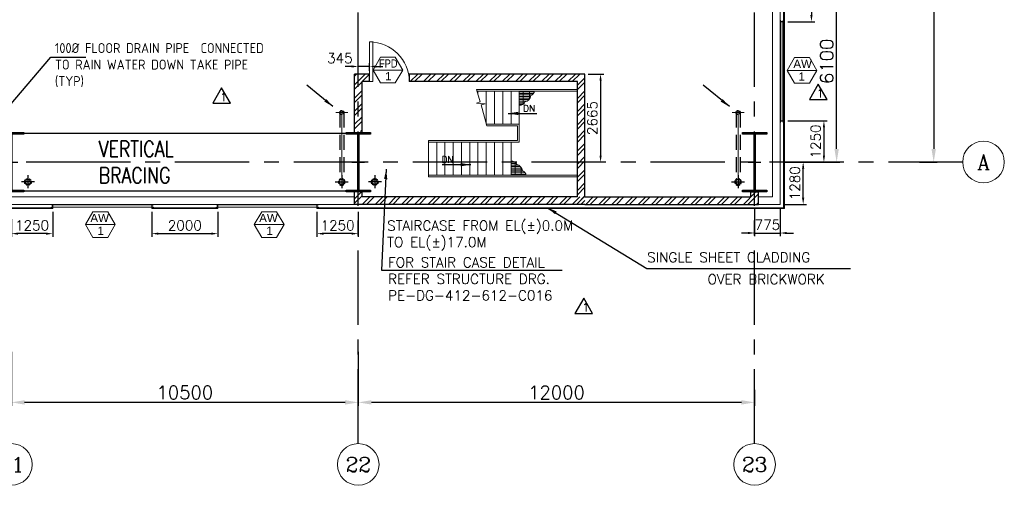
# Model space of a CAD drawing. Header units: inches. Extents: x 306235 to 1392759, y -66369 to 421098.
# Tile 49 of 91: x 538242 to 568052, y -59559 to -45469. Entities that reach past the tile are written whole.
import ezdxf
from ezdxf.enums import TextEntityAlignment as Align

# ---------------------------------------------------------------- set-up
doc = ezdxf.new("R2010")
doc.units = ezdxf.units.IN
doc.header["$LTSCALE"] = 1800
doc.header["$MEASUREMENT"] = 0
for name, pattern in [('CENTER', [2, 1.25, -0.25, 0.25, -0.25]), ('CENTER2', [1.125, 0.75, -0.125, 0.125, -0.125]), ('DASHED', [0.75, 0.5, -0.25]), ('HIDDEN', [0.375, 0.25, -0.125]), ('HIDDEN2', [0.1875, 0.125, -0.0625])]:
    doc.linetypes.add(name, pattern=pattern)
doc.layers.get('0').update_dxf_attribs({"color": 253, "lineweight": 9})
for name, color, linetype, lineweight in [('2CON', 1, 'Continuous', 13), ('7', 8, 'CENTER', 13), ('A-DOOR', 31, 'Continuous', 9), ('A-WIN TAG', 3, 'Continuous', 13), ('A-WIN TAG TEXT', 3, 'Continuous', 13), ('CL', 8, 'CENTER', 15), ('CLAD-1', 3, 'Continuous', 15), ('CONCRETE', 145, 'Continuous', 18), ('dimension line', 4, 'Continuous', 13), ('DRAIN', 251, 'DASHED', 25), ('LEADER', 4, 'Continuous', 15), ('STAIR', 2, 'Continuous', 18), ('STEEL', 231, 'Continuous', 18), ('WALL HATCH', 251, 'Continuous', 13), ('WIN', 31, 'Continuous', 13)]:
    doc.layers.add(name, color=color, linetype=linetype, lineweight=lineweight)
for name, color, linetype in [('BRACING', 1, 'HIDDEN'), ('CEN', 2, 'CENTER'), ('COL', 1, 'Continuous'), ('DIM', 4, 'Continuous'), ('GRID', 251, 'CENTER'), ('RAIN WATER', 6, 'Continuous'), ('REV1', 3, 'Continuous'), ('TEXT', 3, 'Continuous'), ('WALL', 6, 'Continuous'), ('WALL1', 6, 'Continuous')]:
    doc.layers.add(name, color=color, linetype=linetype)
doc.styles.add('COMPLEX', font='complex')
doc.styles.add('nik', font='isocp.shx')
doc.styles.add('ROAMNS', font='ROMANS.shx')
doc.styles.add('ROMANC', font='ROMANC.SHX')
doc.styles.add('ROMANS', font='romans.shx')
doc.styles.get("Standard").update_dxf_attribs({"font": 'arial.ttf'})
doc.linetypes.add('FENCELINE1', pattern='A,0.25,-0.1,[133,ltypeshp.shx,S=0.1,R=0,X=-0.1,Y=0],-0.1,1', length=1.45)
doc.dimstyles.new('270-TA-100', dxfattribs={"dimscale": 150, "dimtxt": 400, "dimasz": 2, "dimexe": 0.75, "dimexo": 1, "dimgap": 1, "dimtad": 1, "dimdec": 0, "dimzin": 12, "dimdsep": 46, "dimtxsty": 'ROMANS', "dimcen": 0, "dimclrd": 256, "dimclre": 256, "dimclrt": 6, "dimadec": 1, "dimazin": 3, "dimtfac": 1, "dimtdec": 0, "dimtix": 1, "dimtmove": 2, "dimatfit": 0, "dimfxl": 1.25, "dimarcsym": 2})
doc.dimstyles.new('DIM INT 1', dxfattribs={"dimtxt": 300, "dimasz": 200, "dimexe": 100, "dimexo": 100, "dimgap": 100, "dimtad": 1, "dimdec": 0, "dimzin": 13, "dimdsep": 46, "dimlunit": 5, "dimtxsty": 'ROAMNS', "dimblk1": 'CLOSEDBLANK', "dimcen": 0.09, "dimclrd": 9, "dimclre": 9, "dimclrt": 4, "dimadec": 0, "dimazin": 0, "dimtfac": 1, "dimtdec": 0, "dimtix": 1, "dimtmove": 2, "dimatfit": 3, "dimfxl": 1, "dimtolj": 1, "dimtzin": 13, "dimarcsym": 0})
doc.dimstyles.new('DIM100 x2', dxfattribs={"dimscale": 0, "dimtxt": 400, "dimasz": 400, "dimexe": 100, "dimexo": 100, "dimgap": 100, "dimtad": 1, "dimdec": 0, "dimzin": 13, "dimdsep": 46, "dimtxsty": 'ROMANS', "dimblk2": 'OBLIQUE', "dimcen": 100, "dimdle": 100, "dimclrd": 9, "dimclre": 9, "dimclrt": 4, "dimadec": 0, "dimazin": 0, "dimtfac": 1.1, "dimtdec": 0, "dimtix": 1, "dimtmove": 2, "dimatfit": 3, "dimfxl": 1, "dimtolj": 1, "dimtzin": 13, "dimarcsym": 0})
doc.dimstyles.get("Standard").update_dxf_attribs({"dimtxt": 0.18, "dimasz": 0.18, "dimexe": 0.18, "dimexo": 0.0625, "dimgap": 0.09, "dimtad": 0, "dimtih": 1, "dimtoh": 1, "dimdec": 4, "dimzin": 0, "dimdsep": 46, "dimtxsty": 'Standard', "dimcen": 0.09, "dimadec": 0, "dimazin": 0, "dimtfac": 1, "dimtdec": 4, "dimtofl": 0, "dimtmove": 0, "dimatfit": 3, "dimfxl": 1, "dimtolj": 1, "dimtzin": 0, "dimarcsym": 0})
doc.dimstyles.new('USER175', dxfattribs={"dimscale": 175, "dimtxt": 2, "dimasz": 1.75, "dimexe": 0, "dimexo": 0, "dimgap": 0.5, "dimtad": 1, "dimdec": 0, "dimzin": 0, "dimdsep": 46, "dimtxsty": 'ROMANS', "dimcen": 0, "dimclrd": 4, "dimclre": 4, "dimclrt": 4, "dimadec": 0, "dimazin": 0, "dimtfac": 0.09, "dimtdec": 0, "dimtix": 1, "dimtofl": 0, "dimtmove": 0, "dimatfit": 3, "dimfxl": 1, "dimtolj": 1, "dimtzin": 0, "dimarcsym": 0})

# ---------------------------------------------------------------- blocks, each defined once
blk = doc.blocks.new('A-ROW COLUMN')
at = {"layer": 'COL'}
h = blk.add_hatch(dxfattribs=at)
h.set_pattern_fill('ANSI31', color=256, scale=200, style=0)
h.set_pattern_definition([(45, (165226.353, 18853.894), (-17.67767, 17.67767), [])])
h.paths.add_polyline_path([(180799, 40890), (181539, 40890), (181539, 40840), (180799, 40840)])
h.paths.add_polyline_path([(181153, 42590), (181185, 42590), (181185, 40890), (181153, 40890)])
h.paths.add_polyline_path([(180799, 42640), (181539, 42640), (181539, 42590), (180799, 42590)])
blk.add_line((181169, 40840), (181169, 42640))
at = {"layer": 'CEN'}
for p, q in [((181169, 40840), (181169, 42640)), ((180977, 41740), (181360, 41740))]:
    blk.add_line(p, q, dxfattribs=at)
at = {"layer": 'COL'}
for points in [[(180799, 42640), (181539, 42640), (181539, 42590), (180799, 42590)], [(181153, 42590), (181185, 42590), (181185, 40890), (181153, 40890)], [(180799, 40890), (181539, 40890), (181539, 40840), (180799, 40840)]]:
    blk.add_lwpolyline(points, close=True, dxfattribs=at)
blk = doc.blocks.new('*D15')
at = {"layer": 'Defpoints', "color": 0, "transparency": 16777216}
for p in [(565386, -19779), (565386, -49779), (565914, -49779)]:
    blk.add_point(p, dxfattribs=at)
at = {"layer": 'dimension line', "color": 9, "lineweight": -2, "transparency": 16777216}
for p, q in [((565486, -19779), (566014, -19779)), ((565914, -20179), (565914, -49379)), ((565486, -49779), (566014, -49779))]:
    blk.add_line(p, q, dxfattribs=at)
at = {"layer": 'dimension line', "color": 9, "transparency": 16777216}
for points in [[(565847, -20179), (565981, -20179), (565914, -19779)], [(565847, -49379), (565981, -49379), (565914, -49779)]]:
    blk.add_solid(points, dxfattribs=at)
at = {"layer": 'dimension line', "color": 4, "transparency": 16777216, "insert": (565614, -34779), "char_height": 400, "attachment_point": 5, "rotation": 90, "style": 'ROMANS'}
blk.add_mtext('\\A1;30000', dxfattribs=at)
blk = doc.blocks.new('_Oblique')
at = {"color": 0, "linetype": 'ByBlock', "lineweight": -2}
blk.add_line((-0.5, -0.5), (0.5, 0.5), dxfattribs=at)
blk = doc.blocks.new('*D17')
at = {"layer": 'Defpoints', "color": 0, "transparency": 16777216}
for p in [(548492, -55425), (560492, -56569), (548492, -57050)]:
    blk.add_point(p, dxfattribs=at)
at = {"layer": 'dimension line', "color": 9, "lineweight": -2, "transparency": 16777216}
for p, q in [((548492, -55525), (548492, -57150)), ((560492, -56669), (560492, -57150)), ((560092, -57050), (548892, -57050))]:
    blk.add_line(p, q, dxfattribs=at)
at = {"layer": 'dimension line', "color": 9, "transparency": 16777216}
for points in [[(548892, -56984), (548892, -57117), (548492, -57050)], [(560092, -56984), (560092, -57117), (560492, -57050)]]:
    blk.add_solid(points, dxfattribs=at)
at = {"layer": 'dimension line', "color": 4, "transparency": 16777216, "insert": (554492, -56750), "char_height": 400, "attachment_point": 5, "style": 'ROMANS'}
blk.add_mtext('\\A1;12000', dxfattribs=at)
blk = doc.blocks.new('*D18')
at = {"layer": 'Defpoints', "color": 0, "transparency": 16777216}
for p in [(537992, -55425), (548492, -56569), (537992, -57050)]:
    blk.add_point(p, dxfattribs=at)
at = {"layer": 'dimension line', "color": 9, "lineweight": -2, "transparency": 16777216}
for p, q in [((537992, -55525), (537992, -57150)), ((548492, -56669), (548492, -57150)), ((548092, -57050), (538392, -57050))]:
    blk.add_line(p, q, dxfattribs=at)
at = {"layer": 'dimension line', "color": 9, "transparency": 16777216}
for points in [[(538392, -56984), (538392, -57117), (537992, -57050)], [(548092, -56984), (548092, -57117), (548492, -57050)]]:
    blk.add_solid(points, dxfattribs=at)
at = {"layer": 'dimension line', "color": 4, "transparency": 16777216, "insert": (543242, -56750), "char_height": 400, "attachment_point": 5, "style": 'ROMANS'}
blk.add_mtext('\\A1;10500', dxfattribs=at)
blk = doc.blocks.new('*D29')
at = {"layer": 'Defpoints', "color": 0, "transparency": 16777216}
for p in [(562147, -43679), (562975, -43679), (562147, -49779)]:
    blk.add_point(p, dxfattribs=at)
at = {"layer": 'dimension line', "color": 9, "lineweight": -2, "transparency": 16777216}
for p, q in [((562247, -43679), (563075, -43679)), ((562975, -49379), (562975, -44079)), ((562247, -49779), (563075, -49779))]:
    blk.add_line(p, q, dxfattribs=at)
at = {"layer": 'dimension line', "color": 9, "transparency": 16777216}
for points in [[(562908, -44079), (563042, -44079), (562975, -43679)], [(562908, -49379), (563042, -49379), (562975, -49779)]]:
    blk.add_solid(points, dxfattribs=at)
at = {"layer": 'dimension line', "color": 4, "transparency": 16777216, "insert": (562675, -46729), "char_height": 400, "attachment_point": 5, "rotation": 90, "style": 'ROMANS'}
blk.add_mtext('\\A1;6100', dxfattribs=at)
blk = doc.blocks.new('GRD')
at = {"layer": 'CL', "linetype": 'Continuous'}
blk.add_circle((0, 419.99985), 419.99985, dxfattribs=at)
at = {"layer": 'CL', "color": 4, "style": 'COMPLEX'}
blk.add_attdef('GRD', text='', height=300, dxfattribs=at).set_placement((0, 419.99985), align=Align.MIDDLE)
blk = doc.blocks.new('*D516')
at = {"layer": 'Defpoints', "color": 0, "transparency": 16777216}
for p in [(560492, -51059), (561267, -51059), (561267, -51925)]:
    blk.add_point(p, dxfattribs=at)
at = {"layer": 'DIM', "color": 9, "lineweight": -2, "transparency": 16777216}
for p, q in [((560492, -51159), (560492, -52025)), ((561267, -51159), (561267, -52025)), ((560292, -51925), (560092, -51925)), ((560492, -51925), (561267, -51925)), ((561467, -51925), (561667, -51925))]:
    blk.add_line(p, q, dxfattribs=at)
at = {"layer": 'DIM', "color": 9, "transparency": 16777216}
for points in [[(560292, -51891), (560292, -51958), (560492, -51925)], [(561467, -51891), (561467, -51958), (561267, -51925)]]:
    blk.add_solid(points, dxfattribs=at)
at = {"layer": 'DIM', "color": 4, "transparency": 16777216, "insert": (560879, -51675), "char_height": 300, "attachment_point": 5, "style": 'ROAMNS'}
blk.add_mtext('\\A1;775', dxfattribs=at)
blk = doc.blocks.new('_ClosedBlank')
at = {"color": 0, "linetype": 'ByBlock', "lineweight": -2}
for p, q in [((-1, 0.17), (0, 0)), ((-1, 0.17), (-1, -0.17)), ((0, 0), (-1, -0.17))]:
    blk.add_line(p, q, dxfattribs=at)
blk = doc.blocks.new('*D517')
at = {"layer": 'Defpoints', "color": 0, "transparency": 16777216}
for p in [(561267, -49779), (561962, -49779), (561267, -51059)]:
    blk.add_point(p, dxfattribs=at)
at = {"layer": 'DIM', "color": 9, "lineweight": -2, "transparency": 16777216}
for p, q in [((561367, -49779), (562062, -49779)), ((561962, -50859), (561962, -49979)), ((561367, -51059), (562062, -51059))]:
    blk.add_line(p, q, dxfattribs=at)
at = {"layer": 'DIM', "color": 9, "transparency": 16777216}
for points in [[(561928, -49979), (561995, -49979), (561962, -49779)], [(561928, -50859), (561995, -50859), (561962, -51059)]]:
    blk.add_solid(points, dxfattribs=at)
at = {"layer": 'DIM', "color": 4, "transparency": 16777216, "insert": (561712, -50419), "char_height": 300, "attachment_point": 5, "rotation": 90, "style": 'ROAMNS'}
blk.add_mtext('\\A1;1280', dxfattribs=at)
blk = doc.blocks.new('*D647')
at = {"layer": 'Defpoints', "color": 0, "transparency": 16777216}
for p in [(555357, -47114), (555828, -49779), (555996, -49779)]:
    blk.add_point(p, dxfattribs=at)
at = {"layer": 'DIM', "color": 9, "lineweight": -2, "transparency": 16777216}
for p, q in [((555457, -47114), (555928, -47114)), ((555828, -47314), (555828, -49579)), ((555896, -49779), (555728, -49779))]:
    blk.add_line(p, q, dxfattribs=at)
at = {"layer": 'DIM', "color": 9, "transparency": 16777216}
for points in [[(555795, -47314), (555862, -47314), (555828, -47114)], [(555795, -49579), (555862, -49579), (555828, -49779)]]:
    blk.add_solid(points, dxfattribs=at)
at = {"layer": 'DIM', "color": 4, "transparency": 16777216, "insert": (555578, -48446), "char_height": 300, "attachment_point": 5, "rotation": 90, "style": 'ROAMNS'}
blk.add_mtext('\\A1;2665', dxfattribs=at)
blk = doc.blocks.new('M_Door Single - 1200 x 2100mm D1-Level 1')
at = {"layer": 'A-DOOR'}
for p, q in [((500, 115), (500, 1315)), ((600, 1315), (500, 1315)), ((600, 115), (600, 1315)), ((600, 115), (500, 115))]:
    blk.add_line(p, q, dxfattribs=at)
blk.add_arc((600, 115), 1200, 90, 180, dxfattribs=at)
blk = doc.blocks.new('STAIR AT A-ROW SC-01 ENCLOSER')
at = {"layer": 'WALL HATCH'}
h = blk.add_hatch(dxfattribs=at)
h.set_pattern_fill('ANSI32', color=256, scale=750, style=0)
h.set_pattern_definition([(45, (-486713.83, 95197.87), (-198.87378, 198.87378), []), (45, (-486581.25, 95197.87), (-198.87378, 198.87378), [])])
h.paths.add_polyline_path([(1545, 2665), (1545, 2435), (6635, 2435), (6635, -1280), (6865, -1280), (6865, 2665)])
h.paths.add_polyline_path([(345, 2435), (345, 2665), (-115, 2665), (-115, 929), (115, 929), (115, 2435)])
h = blk.add_hatch(dxfattribs=at)
h.set_pattern_fill('ANSI32', color=256, scale=750, style=0)
h.set_pattern_definition([(45, (-486843.83, 95197.87), (-198.87378, 198.87378), []), (45, (-486711.25, 95197.87), (-198.87378, 198.87378), [])])
h.paths.add_polyline_path([(115, -1050), (115, -900), (-115, -900), (-115, -1280), (6865, -1280), (6865, -1050), (6635, -1050), (6635, -1050)])
at = {"layer": 'WALL'}
for p, q in [((345, 2665), (-115, 2665)), ((-115, 900), (-115, 2665)), ((345, 2435), (115, 2435)), ((115, 900), (115, 2435)), ((6865, 2665), (1545, 2665)), ((1545, 2665), (1545, 2435)), ((6635, 2435), (1545, 2435)), ((6635, -1050), (6635, 2435)), ((6865, -1050), (6865, 2665))]:
    blk.add_line(p, q, dxfattribs=at)
at = {"layer": 'WALL', "flags": 128}
blk.add_lwpolyline([(345, 2435), (345, 2665)], dxfattribs=at)
at = {"layer": 'WALL1'}
for p, q in [((-115, -1280), (-115, -900)), ((115, -1050), (115, -900)), ((6635, -1050), (115, -1050)), ((6865, -1280), (-115, -1280))]:
    blk.add_line(p, q, dxfattribs=at)
blk = doc.blocks.new('*D648')
at = {"layer": 'Defpoints', "color": 0, "transparency": 16777216}
for p in [(548492, -46885), (548492, -47263), (548836, -47114)]:
    blk.add_point(p, dxfattribs=at)
at = {"layer": 'DIM', "color": 9, "lineweight": -2, "transparency": 16777216}
for p, q in [((548492, -47163), (548492, -46785)), ((548836, -47014), (548836, -46785)), ((548292, -46885), (548092, -46885)), ((548836, -46885), (548492, -46885)), ((549036, -46885), (549236, -46885))]:
    blk.add_line(p, q, dxfattribs=at)
at = {"layer": 'DIM', "color": 9, "transparency": 16777216}
for points in [[(548292, -46852), (548292, -46918), (548492, -46885)], [(549036, -46852), (549036, -46918), (548836, -46885)]]:
    blk.add_solid(points, dxfattribs=at)
at = {"layer": 'DIM', "color": 4, "transparency": 16777216, "insert": (547936, -46635), "char_height": 300, "attachment_point": 5, "style": 'ROAMNS'}
blk.add_mtext('\\A1;345', dxfattribs=at)
blk = doc.blocks.new('*D698')
at = {"layer": 'Defpoints', "color": 0, "transparency": 16777216}
for p in [(560492, -51059), (561267, -51059), (561267, -51925)]:
    blk.add_point(p, dxfattribs=at)
at = {"layer": 'DIM', "color": 9, "lineweight": -2, "transparency": 16777216}
for p, q in [((560492, -51159), (560492, -52025)), ((561267, -51159), (561267, -52025)), ((560292, -51925), (560092, -51925)), ((560492, -51925), (561267, -51925)), ((561467, -51925), (561667, -51925))]:
    blk.add_line(p, q, dxfattribs=at)
at = {"layer": 'DIM', "color": 9, "transparency": 16777216}
for points in [[(560292, -51891), (560292, -51958), (560492, -51925)], [(561467, -51891), (561467, -51958), (561267, -51925)]]:
    blk.add_solid(points, dxfattribs=at)
at = {"layer": 'DIM', "color": 4, "transparency": 16777216, "insert": (560879, -51675), "char_height": 300, "attachment_point": 5, "style": 'ROAMNS'}
blk.add_mtext('\\A1;775', dxfattribs=at)
blk = doc.blocks.new('*D741')
at = {"layer": 'Defpoints', "color": 0, "transparency": 16777216}
for p in [(539242, -51187), (537992, -51408), (537992, -51944)]:
    blk.add_point(p, dxfattribs=at)
at = {"layer": 'DIM', "color": 9, "lineweight": -2, "transparency": 16777216}
for p, q in [((537992, -51508), (537992, -52044)), ((539242, -51287), (539242, -52044)), ((539042, -51944), (538192, -51944))]:
    blk.add_line(p, q, dxfattribs=at)
at = {"layer": 'DIM', "color": 9, "transparency": 16777216}
for points in [[(538192, -51911), (538192, -51977), (537992, -51944)], [(539042, -51911), (539042, -51977), (539242, -51944)]]:
    blk.add_solid(points, dxfattribs=at)
at = {"layer": 'DIM', "color": 4, "transparency": 16777216, "insert": (538617, -51694), "char_height": 300, "attachment_point": 5, "style": 'ROAMNS'}
blk.add_mtext('\\A1;1250', dxfattribs=at)
blk = doc.blocks.new('*D742')
at = {"layer": 'Defpoints', "color": 0, "transparency": 16777216}
for p in [(542242, -51187), (544242, -51187), (544242, -51944)]:
    blk.add_point(p, dxfattribs=at)
at = {"layer": 'DIM', "color": 9, "lineweight": -2, "transparency": 16777216}
for p, q in [((542242, -51287), (542242, -52044)), ((544242, -51287), (544242, -52044)), ((542442, -51944), (544042, -51944))]:
    blk.add_line(p, q, dxfattribs=at)
at = {"layer": 'DIM', "color": 9, "transparency": 16777216}
for points in [[(542442, -51911), (542442, -51977), (542242, -51944)], [(544042, -51911), (544042, -51977), (544242, -51944)]]:
    blk.add_solid(points, dxfattribs=at)
at = {"layer": 'DIM', "color": 4, "transparency": 16777216, "insert": (543242, -51694), "char_height": 300, "attachment_point": 5, "style": 'ROAMNS'}
blk.add_mtext('\\A1;2000', dxfattribs=at)
blk = doc.blocks.new('*D743')
at = {"layer": 'Defpoints', "color": 0, "transparency": 16777216}
for p in [(547242, -51187), (548492, -51187), (547242, -51944)]:
    blk.add_point(p, dxfattribs=at)
at = {"layer": 'DIM', "color": 9, "lineweight": -2, "transparency": 16777216}
for p, q in [((547242, -51287), (547242, -52044)), ((548492, -51287), (548492, -52044)), ((548292, -51944), (547442, -51944))]:
    blk.add_line(p, q, dxfattribs=at)
at = {"layer": 'DIM', "color": 9, "transparency": 16777216}
for points in [[(547442, -51911), (547442, -51977), (547242, -51944)], [(548292, -51911), (548292, -51977), (548492, -51944)]]:
    blk.add_solid(points, dxfattribs=at)
at = {"layer": 'DIM', "color": 4, "transparency": 16777216, "insert": (547867, -51694), "char_height": 300, "attachment_point": 5, "style": 'ROAMNS'}
blk.add_mtext('\\A1;1250', dxfattribs=at)
blk = doc.blocks.new('A$C3B1115A1')
at = {"layer": 'STEEL'}
for p, q in [((-270, -91), (-320, -91)), ((-320, -91), (-320, -191)), ((-320, -191), (-270, -191))]:
    blk.add_line(p, q, dxfattribs=at)
blk.add_lwpolyline([(-270, -191), (-270, -183, 0.397434), (-272, -180), (-307, -177, -0.397434), (-310, -174), (-310, -109, -0.397434), (-307, -106), (-272, -103, 0.397434), (-270, -100), (-270, -91)], format="xyb", dxfattribs=at)
blk = doc.blocks.new('*D747')
at = {"layer": 'Defpoints', "color": 0, "transparency": 16777216}
for p in [(561395, -48529), (561395, -49779), (562590, -49779)]:
    blk.add_point(p, dxfattribs=at)
at = {"layer": 'DIM', "color": 9, "lineweight": -2, "transparency": 16777216}
for p, q in [((561495, -48529), (562690, -48529)), ((562590, -48729), (562590, -49579)), ((561495, -49779), (562690, -49779))]:
    blk.add_line(p, q, dxfattribs=at)
at = {"layer": 'DIM', "color": 9, "transparency": 16777216}
for points in [[(562557, -48729), (562623, -48729), (562590, -48529)], [(562557, -49579), (562623, -49579), (562590, -49779)]]:
    blk.add_solid(points, dxfattribs=at)
at = {"layer": 'DIM', "color": 4, "transparency": 16777216, "insert": (562340, -49154), "char_height": 300, "attachment_point": 5, "rotation": 90, "style": 'ROAMNS'}
blk.add_mtext('\\A1;1250', dxfattribs=at)
blk = doc.blocks.new('*D748')
at = {"layer": 'Defpoints', "color": 0, "transparency": 16777216}
for p in [(561395, -43679), (561395, -45529), (562212, -45529)]:
    blk.add_point(p, dxfattribs=at)
at = {"layer": 'DIM', "color": 9, "lineweight": -2, "transparency": 16777216}
for p, q in [((561495, -43679), (562312, -43679)), ((562212, -43879), (562212, -45329)), ((561495, -45529), (562312, -45529))]:
    blk.add_line(p, q, dxfattribs=at)
at = {"layer": 'DIM', "color": 9, "transparency": 16777216}
for points in [[(562179, -43879), (562246, -43879), (562212, -43679)], [(562179, -45329), (562246, -45329), (562212, -45529)]]:
    blk.add_solid(points, dxfattribs=at)
at = {"layer": 'DIM', "color": 4, "transparency": 16777216, "insert": (561962, -44604), "char_height": 300, "attachment_point": 5, "rotation": 90, "style": 'ROAMNS'}
blk.add_mtext('\\A1;1850', dxfattribs=at)
blk = doc.blocks.new('RWDP')
at = {"layer": 'RAIN WATER', "linetype": 'CENTER2', "ltscale": 0.05}
for p, q in [((500, -400), (500, -800)), ((700, -600), (300, -600))]:
    blk.add_line(p, q, dxfattribs=at)
at = {"layer": 'RAIN WATER', "linetype": 'HIDDEN2', "ltscale": 0.25}
blk.add_circle((500, -600), 100, dxfattribs=at)
at = {"layer": 'RAIN WATER', "ltscale": 0.25}
blk.add_circle((500, -600), 75, dxfattribs=at)
blk = doc.blocks.new('STAIR AT A-ROW 17.00M')
at = {"layer": 'STAIR'}
h = blk.add_hatch(dxfattribs=at)
h.set_pattern_fill('GRATE', color=256, scale=1500, style=0)
h.set_pattern_definition([(0, (-137448.487, -31294.633), (0, 46.875), []), (90, (-137448.49, -31294.63), (-187.5, 1e-14), [])])
h.paths.add_polyline_path([(-917, -259, 0.269537), (-806, -119), (-1265, -119), (-1265, -549, 0.388318), (-1092, -447, 0.326637)])
h = blk.add_hatch(dxfattribs=at)
h.set_pattern_fill('GRATE', color=256, scale=1500, style=0)
h.set_pattern_definition([(0, (-137698.487, 28505.11), (0, -46.875), []), (270, (-137698.49, 28505.11), (-187.5, -1e-14), [])])
h.paths.add_polyline_path([(-1167, -2531, -0.269537), (-1056, -2670), (-1515, -2670), (-1515, -2241, -0.388318), (-1342, -2343, -0.326637)])
for p, q in [((-1265, -119), (-2542, -119)), ((495, -119), (-1265, -119)), ((-1265, -2670), (-4015, -2670)), ((495, -2670), (-1265, -2670))]:
    blk.add_line(p, q, dxfattribs=at)
for points in [[(-2251, -1169), (-2422, -540), (-2294, -510), (-2563, -484), (-2444, -451), (-2557, -69)], [(-2515, -119), (-2515, -210)], [(-2265, -119), (-2265, -1119)], [(-2015, -119), (-2015, -1119)], [(-1765, -119), (-1765, -1119)], [(-1515, -119), (-1515, -1119)], [(-1265, -119), (-1265, -1670)], [(495, -119), (495, -2670)], [(-2265, -1119), (-1265, -1119)], [(-4015, -1620), (-4015, -2720)], [(-4015, -1670), (-1265, -1670)], [(-3765, -1670), (-3765, -2670)], [(-3515, -1670), (-3515, -2670)], [(-3265, -1670), (-3265, -2670)], [(-3015, -1670), (-3015, -2670)], [(-2765, -1670), (-2765, -2670)], [(-2515, -2670), (-2515, -1670)], [(-2265, -2670), (-2265, -1670)], [(-2015, -2670), (-2015, -1670)], [(-1765, -2670), (-1765, -1670)], [(-1515, -2670), (-1515, -1670)]]:
    blk.add_lwpolyline(points, dxfattribs=at)
at = {"layer": 'STAIR', "linetype": 'FENCELINE1', "ltscale": 0.25}
for points in [[(-2557, -69), (495, -69)], [(-2251, -1169), (-1315, -1169), (-1315, -1620), (-4015, -1620)], [(495, -2720), (-1265, -2720), (-4015, -2720)]]:
    blk.add_lwpolyline(points, dxfattribs=at)
at = {"layer": 'STAIR'}
for centre, radius, start, end in [((-1133, -233), 217, 280.8052, 353.161), ((-982, -93), 178, 291.2949, 351.6342), ((-1234, -403), 149, 258.1134, 343.0018), ((-1484, -2386), 149, 16.9982, 101.8866), ((-1383, -2557), 217, 6.839, 79.1948), ((-1232, -2696), 178, 8.3658, 68.7051)]:
    blk.add_arc(centre, radius, start, end, dxfattribs=at)
at = {"layer": 'TEXT', "style": 'ROMANC'}
for p in [(-1148, -744), (-3618, -2295)]:
    blk.add_text('DN', height=200, dxfattribs=at).set_placement(p)
at = {"layer": 'DIM'}
for points in [[(-1602, -798), (-737, -798)], [(-2736, -2349), (-3600, -2349)]]:
    blk.add_leader(points, dimstyle='USER175', dxfattribs=at)

msp = doc.modelspace()

# ---------------------------------------------------------------- hatches: boundary and pattern name
at = {"layer": 'WALL HATCH'}
h = msp.add_hatch(dxfattribs=at)
h.set_pattern_fill('ANSI32', color=256, scale=750, style=0)
h.set_pattern_definition([(45, (100777.9, -144504), (-198.87378, 198.87378), []), (45, (100910.48, -144504), (-198.87378, 198.87378), [])])
h.paths.add_polyline_path([(560606.6, -51058.7), (560606.6, -50678.7), (560376.6, -50678.7), (560376.6, -50828.7), (555356.6, -50828.7), (555356.6, -51058.7)])

# ---------------------------------------------------------------- linework, layer by layer
at = {"layer": '2CON'}
for p, q in [((549838.6, -46994.8), (548938.6, -46994.8)), ((561476.9, -47005.3), (562376.9, -47005.3)), ((541132.8, -51670), (540232.8, -51670)), ((546243.8, -51670), (545343.8, -51670))]:
    msp.add_line(p, q, dxfattribs=at)
at = {"layer": '7', "ltscale": 0.5}
for p, q in [((547814.8, -48278.7), (548171.7, -48278.7)), ((559814.8, -48278.7), (560171.7, -48278.7))]:
    msp.add_line(p, q, dxfattribs=at)
at = {"layer": '7'}
for p, q in [((547991.6, -50571.3), (547991.6, -48143.1)), ((559991.6, -50571.3), (559991.6, -48143.1))]:
    msp.add_line(p, q, dxfattribs=at)
at = {"layer": 'A-WIN TAG'}
for points in [[(549163.6, -46605.1), (548938.6, -46994.8), (549163.6, -47384.5), (549613.6, -47384.5), (549838.6, -46994.8), (549613.6, -46605.1)], [(562151.9, -46615.5), (562376.9, -47005.3), (562151.9, -47395), (561701.9, -47395), (561476.9, -47005.3), (561701.9, -46615.5)], [(540457.8, -51280.3), (540232.8, -51670), (540457.8, -52059.7), (540907.8, -52059.7), (541132.8, -51670), (540907.8, -51280.3)], [(545568.8, -51280.3), (545343.8, -51670), (545568.8, -52059.7), (546018.8, -52059.7), (546243.8, -51670), (546018.8, -51280.3)]]:
    msp.add_lwpolyline(points, close=True, dxfattribs=at)
at = {"layer": 'BRACING', "const_width": 40}
for points in [[(538361.6, -48903.7), (548121.6, -48903.7)], [(538361.6, -50653.7), (548121.6, -50653.7)]]:
    msp.add_lwpolyline(points, dxfattribs=at)
at = {"layer": 'CEN'}
msp.add_line((540091.6, -49778.7), (538491.6, -49778.7), dxfattribs=at)
at = {"layer": 'CLAD-1'}
for p, q in [((561394.6, -45528.7), (561266.6, -45528.7)), ((561394.6, -48528.7), (561266.6, -48528.7)), ((539241.6, -51158.7), (539241.6, -51186.7)), ((542241.6, -51158.7), (542241.6, -51186.7)), ((544241.6, -51158.7), (544241.6, -51186.7)), ((547241.6, -51158.7), (547241.6, -51186.7))]:
    msp.add_line(p, q, dxfattribs=at)
at = {"layer": 'CLAD-1', "flags": 128}
for points in [[(561366.6, -41978.7), (561366.6, -51158.7), (547241.6, -51158.7)], [(561394.6, -41978.7), (561394.6, -51186.7), (547241.6, -51186.7)], [(539241.6, -51158.7), (536491.6, -51158.7)], [(539241.6, -51186.7), (536491.6, -51186.7)], [(544241.6, -51158.7), (542241.6, -51158.7)], [(544241.6, -51158.7), (542241.6, -51158.7)], [(544241.6, -51186.7), (542241.6, -51186.7)], [(544241.6, -51186.7), (542241.6, -51186.7)]]:
    msp.add_lwpolyline(points, dxfattribs=at)
at = {"layer": 'CONCRETE'}
for p, q in [((561036.6, -50828.7), (561036.6, -19778.7)), ((561266.6, -51058.7), (561266.6, -19778.7)), ((561036.6, -50828.7), (560606.6, -50828.7)), ((561266.6, -51058.7), (560606.6, -51058.7))]:
    msp.add_line(p, q, dxfattribs=at)
for points in [[(548376.6, -50828.7), (494606.6, -50828.7)], [(548376.6, -51058.7), (494606.6, -51058.7)]]:
    msp.add_lwpolyline(points, dxfattribs=at)
at = {"layer": 'DRAIN', "color": 4, "linetype": 'HIDDEN'}
for p, q in [((547929.1, -48278.7), (547929.1, -50301.3)), ((548054.1, -48278.7), (548054.1, -50300)), ((559929.1, -48278.7), (559929.1, -50301.3)), ((560054.1, -48278.7), (560054.1, -50300))]:
    msp.add_line(p, q, dxfattribs=at)
at = {"layer": 'GRID'}
for p, q in [((548491.6, -58299.5), (548491.6, -3278.7)), ((548491.6, -58299.5), (548491.6, -3278.7)), ((560491.6, -58299.5), (560491.6, -3278.7)), ((560491.6, -58299.5), (560491.6, -3278.7)), ((566791.6, -49778.7), (431691.6, -49778.7)), ((566791.6, -49778.7), (431691.6, -49778.7))]:
    msp.add_line(p, q, dxfattribs=at)
at = {"layer": 'RAIN WATER', "linetype": 'HIDDEN2', "ltscale": 0.25}
for centre in [(547991.6, -48278.7), (559991.6, -48278.7)]:
    msp.add_circle(centre, 62.5, dxfattribs=at)
at = {"layer": 'RAIN WATER', "color": 6}
for centre in [(547991.6, -48278.7), (559991.6, -48278.7)]:
    msp.add_circle(centre, 50, dxfattribs=at)
at = {"layer": 'REV1'}
for points in [[(544354.5, -47534.6), (544087.6, -47996.8), (544621.3, -47996.8)], [(562416.9, -47420.6), (562150, -47882.8), (562683.8, -47882.8)], [(555319.6, -53896.5), (555052.7, -54358.7), (555586.4, -54358.7)]]:
    msp.add_lwpolyline(points, close=True, dxfattribs=at)
at = {"layer": 'WALL'}
for p, q in [((555356.6, -50828.7), (560376.6, -50828.7)), ((560376.6, -50828.7), (560376.6, -50678.7)), ((560376.6, -50678.7), (560606.6, -50678.7)), ((560606.6, -51058.7), (560606.6, -50678.7)), ((555356.6, -51058.7), (560606.6, -51058.7))]:
    msp.add_line(p, q, dxfattribs=at)
at = {"layer": 'WIN'}
for p, q in [((561286.6, -48528.7), (561286.6, -45528.7)), ((561346.6, -48528.7), (561346.6, -45528.7)), ((539241.6, -51071.2), (542241.6, -51071.2)), ((539241.6, -51146.2), (542241.6, -51146.2)), ((544241.6, -51071.2), (547241.6, -51071.2)), ((544241.6, -51146.2), (547241.6, -51146.2))]:
    msp.add_line(p, q, dxfattribs=at)

# ---------------------------------------------------------------- block references
at = {"layer": 'A-DOOR', "xscale": -1}
msp.add_blockref('M_Door Single - 1200 x 2100mm D1-Level 1', (549436.4, -47458.7), dxfattribs=at)
at = {"layer": 'COL'}
for p in [(356823.1, -91518.4), (367323.1, -91518.4), (379323.1, -91518.4)]:
    msp.add_blockref('A-ROW COLUMN', p, dxfattribs=at)
at = {"layer": 'DIM', "xscale": 1.5, "yscale": 1.5, "zscale": 1.5}
for p, values in [((567421.6, -50407.2), {'GRD': 'A'}), ((537991.7, -59559.5), {'GRD': '21'}), ((548491.7, -59559.5), {'GRD': '22'}), ((560491.7, -59559.5), {'GRD': '23'})]:
    msp.add_blockref('GRD', p, dxfattribs=at).add_auto_attribs(values)
at = {"layer": 'RAIN WATER'}
for p in [(537991.6, -49778.7), (548491.6, -49778.7)]:
    msp.add_blockref('RWDP', p, dxfattribs=at)
at = {"layer": 'RAIN WATER', "xscale": -1}
for p in [(548491.6, -49778.7), (560491.6, -49778.7)]:
    msp.add_blockref('RWDP', p, dxfattribs=at)
at = {"layer": 'STEEL', "rotation": 90.00000000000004}
msp.add_blockref('A$C3B1115A1', (561175.1, -45209.1), dxfattribs=at)
at = {"layer": 'STEEL', "xscale": -1, "rotation": 90}
msp.add_blockref('A$C3B1115A1', (561175.1, -48848.3), dxfattribs=at)
at = {"layer": 'STEEL', "xscale": -1}
for p in [(538922, -50967.2), (543922, -50967.2)]:
    msp.add_blockref('A$C3B1115A1', p, dxfattribs=at)
at = {"layer": 'STEEL'}
for p in [(542561.2, -50967.2), (547561.2, -50967.2)]:
    msp.add_blockref('A$C3B1115A1', p, dxfattribs=at)
at = {"layer": 'WALL1'}
for name, p in [('STAIR AT A-ROW SC-01 ENCLOSER', (548491.6, -49778.7)), ('STAIR AT A-ROW 17.00M', (554631.6, -47508.4))]:
    msp.add_blockref(name, p, dxfattribs=at)

# ---------------------------------------------------------------- texts
at = {"layer": 'A-WIN TAG'}
for s, p in [('AW', (561946.6, -46805.3)), ('1', (561915.3, -47191.1))]:
    msp.add_text(s, height=250, dxfattribs=at).set_placement(p, align=Align.MIDDLE)
at = {"layer": 'A-WIN TAG TEXT', "width": 0.8}
msp.add_text('FPD', height=250, dxfattribs=at).set_placement((549400, -46794.9), align=Align.MIDDLE)
at = {"layer": 'A-WIN TAG TEXT'}
for s, p in [('1', (549400.2, -47180.7)), ('AW', (540663.1, -51470.1)), ('AW', (545774.1, -51470.1)), ('1', (540694.4, -51855.9)), ('1', (545805.4, -51855.9))]:
    msp.add_text(s, height=250, dxfattribs=at).set_placement(p, align=Align.MIDDLE)
at = {"layer": 'REV1', "style": 'COMPLEX'}
for p in [(544305.2, -47937.3), (562367.6, -47823.3), (555270.2, -54299.1)]:
    msp.add_text('1', height=250, dxfattribs=at).set_placement(p)
at = {"layer": 'TEXT', "linetype": 'CENTER', "style": 'ROMANS'}
for s, p in [('SINGLE SHEET CLADDING', (557238.6, -52810.2)), ('OVER BRICKWORK', (559067, -53474.4))]:
    msp.add_text(s, height=300, dxfattribs=at).set_placement(p)
at = {"layer": 'TEXT', "attachment_point": 1}
for s, insert, char_height, width, style in [('100%%C FLOOR DRAIN PIPE  CONNECTED  TO RAIN WATER DOWN TAKE PIPE (TYP) ', (539308.1, -46177.3, -100), 300, 6491.683, 'nik'), ('{\\W0.8;VERTICAL BRACING}', (540636.3, -49138.7), 480, 2515.419, 'ROMANS'), ('STAIRCASE FROM EL(%%P)0.0M TO EL(%%P)17.0M', (549368, -51550.5), 300, 6129.982, 'ROAMNS'), ('FOR STAIR CASE DETAIL \\PREFER STRUCTURE DRG.\\PPE-DG-412-612-C016', (549394.6, -52664.4), 300, 6129.982, 'ROAMNS')]:
    msp.add_mtext(s, dxfattribs=dict(at, insert=insert, char_height=char_height, width=width, style=style))

# ---------------------------------------------------------------- dimensions: what is measured, and where the dimension line sits
at = {"layer": 'DIM'}
for base, p1, p2, picture, middle in [((562212.3, -45528.7), (561394.6, -43678.7), (561394.6, -45528.7), '*D748', (561962.3, -44603.7)), ((555828.4, -49778.7), (555356.6, -47113.7), (555995.6, -49778.7), '*D647', (555578.4, -48446.2)), ((562589.9, -49778.7), (561394.6, -48528.7), (561394.6, -49778.7), '*D747', (562339.9, -49153.7))]:
    dim = msp.add_linear_dim(base=base, p1=p1, p2=p2, angle=90, dimstyle='DIM INT 1', dxfattribs=at)
    dim.commit()
    dim.dimension.update_dxf_attribs({"geometry": picture, "text_midpoint": middle})
dim = msp.add_linear_dim(base=(548491.6, -46884.9), p1=(548836.5, -47113.7), p2=(548491.6, -47263.3), dimstyle='DIM INT 1', dxfattribs=at)
dim.commit()
dim.dimension.update_dxf_attribs({"geometry": '*D648', "text_midpoint": (547935.7, -46634.9), "dimtype": 160})
for base, p1, p2, angle, picture, middle in [((561961.8, -49778.7), (561266.6, -51058.7), (561266.6, -49778.7), 90, '*D517', (561711.8, -50418.7)), ((544241.6, -51943.9), (542241.6, -51186.7), (544241.6, -51186.7), 180, '*D742', (543241.6, -51693.9))]:
    dim = msp.add_linear_dim(base=base, p1=p1, p2=p2, angle=angle, dimstyle='DIM INT 1', override={"dimtmove": 0}, dxfattribs=at)
    dim.commit()
    dim.dimension.update_dxf_attribs({"geometry": picture, "text_midpoint": middle})
for base, p1, p2, picture, middle in [((537991.6, -51943.9), (539241.6, -51186.7), (537991.6, -51407.5), '*D741', (538616.6, -51693.9)), ((547241.6, -51943.9), (548491.6, -51186.7), (547241.6, -51186.7), '*D743', (547866.6, -51693.9)), ((561266.6, -51924.7), (560491.6, -51058.7), (561266.6, -51058.7), '*D516', (560879.1, -51674.7)), ((561266.6, -51924.7), (560491.6, -51058.7), (561266.6, -51058.7), '*D698', (560879.1, -51674.7))]:
    dim = msp.add_linear_dim(base=base, p1=p1, p2=p2, dimstyle='DIM INT 1', override={"dimtmove": 0}, dxfattribs=at)
    dim.commit()
    dim.dimension.update_dxf_attribs({"geometry": picture, "text_midpoint": middle})
at = {"layer": 'dimension line'}
for base, p1, p2, angle, picture, middle in [((565914, -49778.7), (565386.3, -19778.7), (565386.3, -49778.7), 90, '*D15', (565614, -34778.7)), ((562975.1, -43678.7), (562147, -49778.7), (562147, -43678.7), 90, '*D29', (562675.1, -46728.7)), ((537991.6, -57050.2), (548491.6, -56568.5), (537991.6, -55424.6), 180, '*D18', (543241.6, -56750.2)), ((548491.6, -57050.2), (560491.6, -56568.5), (548491.6, -55424.6), 180, '*D17', (554491.6, -56750.2))]:
    dim = msp.add_linear_dim(base=base, p1=p1, p2=p2, angle=angle, dimstyle='DIM100 x2', override={"dimscale": 1}, dxfattribs=at)
    dim.commit()
    dim.dimension.update_dxf_attribs({"geometry": picture, "text_midpoint": middle})

# ---------------------------------------------------------------- leaders
at = {"layer": 'DIM'}
msp.add_leader([(549336.5, -49994.3), (549194.4, -53052.9), (554664.9, -53052.9)], dimstyle='Standard', override={"dimtxt": 350, "dimasz": 300, "dimexe": 0, "dimexo": 0, "dimgap": 100, "dimtad": 0, "dimtih": 0, "dimtoh": 0, "dimdec": 0, "dimtxsty": 'ROMANS', "dimcen": 0, "dimclrd": 9, "dimclre": 9, "dimclrt": 256, "dimtdec": 0, "dimtix": 1, "dimtofl": 1, "dimatfit": 0}, dxfattribs=at)
at = {"layer": 'LEADER'}
for points in [[(537569, -48489.4, -100), (539183.2, -46604.2, -100), (540239.8, -46604.2, -100)], [(554218.4, -51158.7), (557233.3, -52993.7), (563394.5, -52994.9)]]:
    msp.add_leader(points, dimstyle='270-TA-100', dxfattribs=at)
for points in [[(547726.8, -48101.1, -100), (546937.3, -47448.1, -100)], [(559726.8, -48101.1, -100), (558937.3, -47448.1, -100)]]:
    msp.add_leader(points, dimstyle='Standard', override={"dimtxt": 350, "dimasz": 300, "dimexe": 0, "dimexo": 0, "dimgap": 100, "dimtad": 0, "dimtih": 0, "dimtoh": 0, "dimdec": 0, "dimtxsty": 'ROMANS', "dimcen": 0, "dimclrd": 9, "dimclre": 9, "dimclrt": 256, "dimtdec": 0, "dimtix": 1, "dimtofl": 1, "dimatfit": 0}, dxfattribs=at)

doc.saveas('drawing.dxf')
